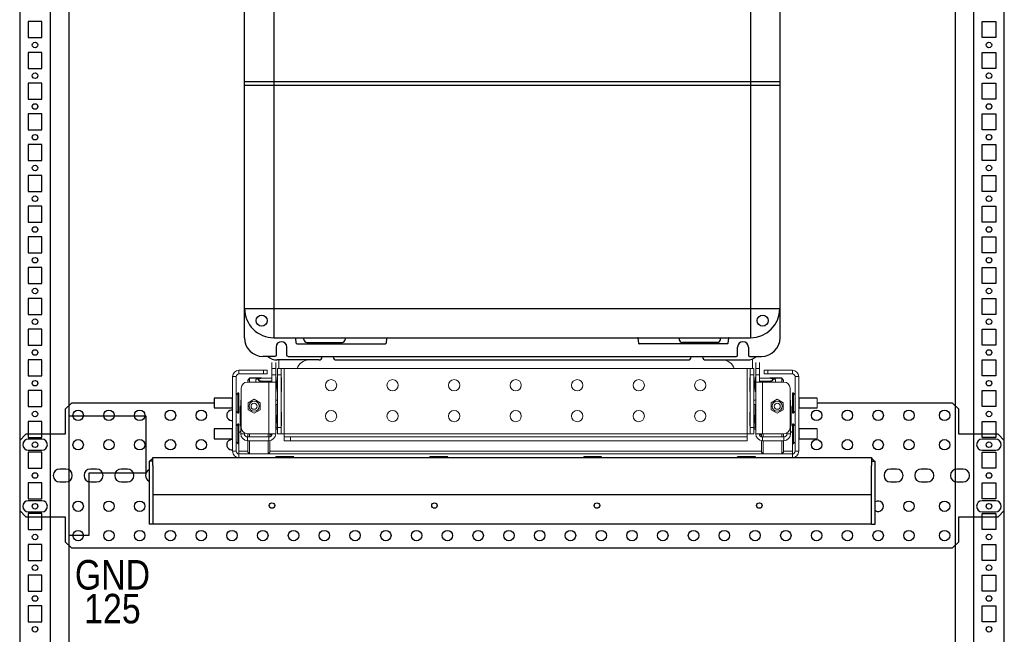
# Model space of a CAD drawing. Header units: inches. Extents: x 1399 to 7113, y 2289 to 6261.
# Tile 2 of 76: x 1954 to 2754, y 3434 to 3934. Entities that reach past the tile are written whole.
import ezdxf
from ezdxf.enums import TextEntityAlignment as Align

# ---------------------------------------------------------------- set-up
doc = ezdxf.new("R2010")
doc.units = ezdxf.units.IN
doc.header["$MEASUREMENT"] = 0
doc.layers.add('PWR_0150HP', color=7, linetype='Continuous')
doc.styles.get("Standard").update_dxf_attribs({"font": 'ARIALN.TTF'})

# ---------------------------------------------------------------- blocks, each defined once
blk = doc.blocks.new('ENCL_FRONT')
for p, q in [((-400, 2066.5), (-400, 171.5)), ((-375, 171.5), (-375, 2066.5)), ((375, 2066.5), (375, 171.5)), ((400, 171.5), (400, 2066.5)), ((-360, 2061.57), (-360, 171.5)), ((360, 2061.57), (360, 171.5)), ((-382, 995.5), (-393, 995.5)), ((-393, 995.5), (-393, 982.5)), ((-382, 982.5), (-382, 995.5)), ((382, 982.5), (382, 995.5)), ((382, 995.5), (393, 995.5)), ((393, 995.5), (393, 982.5)), ((-393, 982.5), (-382, 982.5)), ((393, 982.5), (382, 982.5)), ((-382, 970.5), (-393, 970.5)), ((-393, 970.5), (-393, 957.5)), ((-382, 957.5), (-382, 970.5)), ((382, 957.5), (382, 970.5)), ((382, 970.5), (393, 970.5)), ((393, 970.5), (393, 957.5)), ((-393, 957.5), (-382, 957.5)), ((393, 957.5), (382, 957.5)), ((-382, 945.5), (-393, 945.5)), ((-393, 945.5), (-393, 932.5)), ((-382, 932.5), (-382, 945.5)), ((382, 932.5), (382, 945.5)), ((382, 945.5), (393, 945.5)), ((393, 945.5), (393, 932.5)), ((-393, 932.5), (-382, 932.5)), ((393, 932.5), (382, 932.5)), ((-382, 920.5), (-393, 920.5)), ((-393, 920.5), (-393, 907.5)), ((-382, 907.5), (-382, 920.5)), ((382, 907.5), (382, 920.5)), ((382, 920.5), (393, 920.5)), ((393, 920.5), (393, 907.5)), ((-393, 907.5), (-382, 907.5)), ((393, 907.5), (382, 907.5)), ((-382, 895.5), (-393, 895.5)), ((-393, 895.5), (-393, 882.5)), ((-382, 882.5), (-382, 895.5)), ((382, 882.5), (382, 895.5)), ((382, 895.5), (393, 895.5)), ((393, 895.5), (393, 882.5)), ((-393, 882.5), (-382, 882.5)), ((393, 882.5), (382, 882.5)), ((-382, 870.5), (-393, 870.5)), ((-393, 870.5), (-393, 857.5)), ((-382, 857.5), (-382, 870.5)), ((382, 857.5), (382, 870.5)), ((382, 870.5), (393, 870.5)), ((393, 870.5), (393, 857.5)), ((-393, 857.5), (-382, 857.5)), ((393, 857.5), (382, 857.5)), ((-382, 845.5), (-393, 845.5)), ((-393, 845.5), (-393, 832.5)), ((-382, 832.5), (-382, 845.5)), ((382, 832.5), (382, 845.5)), ((382, 845.5), (393, 845.5)), ((393, 845.5), (393, 832.5)), ((-393, 832.5), (-382, 832.5)), ((393, 832.5), (382, 832.5)), ((-382, 820.5), (-393, 820.5)), ((-393, 820.5), (-393, 807.5)), ((-382, 807.5), (-382, 820.5)), ((382, 807.5), (382, 820.5)), ((382, 820.5), (393, 820.5)), ((393, 820.5), (393, 807.5)), ((-393, 807.5), (-382, 807.5)), ((393, 807.5), (382, 807.5)), ((-382, 795.5), (-393, 795.5)), ((-393, 795.5), (-393, 782.5)), ((-382, 782.5), (-382, 795.5)), ((382, 782.5), (382, 795.5)), ((382, 795.5), (393, 795.5)), ((393, 795.5), (393, 782.5)), ((-393, 782.5), (-382, 782.5)), ((393, 782.5), (382, 782.5)), ((-382, 770.5), (-393, 770.5)), ((-393, 770.5), (-393, 757.5)), ((-382, 757.5), (-382, 770.5)), ((382, 757.5), (382, 770.5)), ((382, 770.5), (393, 770.5)), ((393, 770.5), (393, 757.5)), ((-393, 757.5), (-382, 757.5)), ((393, 757.5), (382, 757.5)), ((-382, 745.5), (-393, 745.5)), ((-393, 745.5), (-393, 732.5)), ((-382, 732.5), (-382, 745.5)), ((382, 732.5), (382, 745.5)), ((382, 745.5), (393, 745.5)), ((393, 745.5), (393, 732.5)), ((-393, 732.5), (-382, 732.5)), ((393, 732.5), (382, 732.5)), ((-382, 720.5), (-393, 720.5)), ((-393, 720.5), (-393, 707.5)), ((-382, 707.5), (-382, 720.5)), ((382, 707.5), (382, 720.5)), ((382, 720.5), (393, 720.5)), ((393, 720.5), (393, 707.5)), ((-393, 707.5), (-382, 707.5)), ((393, 707.5), (382, 707.5)), ((-382, 695.5), (-393, 695.5)), ((-393, 695.5), (-393, 682.5)), ((-382, 682.5), (-382, 695.5)), ((382, 682.5), (382, 695.5)), ((382, 695.5), (393, 695.5)), ((393, 695.5), (393, 682.5)), ((-393, 682.5), (-382, 682.5)), ((393, 682.5), (382, 682.5)), ((-382, 670.5), (-393, 670.5)), ((-393, 670.5), (-393, 657.5)), ((-382, 657.5), (-382, 670.5)), ((382, 657.5), (382, 670.5)), ((382, 670.5), (393, 670.5)), ((393, 670.5), (393, 657.5)), ((-393, 657.5), (-382, 657.5)), ((393, 657.5), (382, 657.5)), ((-382, 645.5), (-393, 645.5)), ((-393, 645.5), (-393, 632.5)), ((-382, 632.5), (-382, 645.5)), ((382, 632.5), (382, 645.5)), ((382, 645.5), (393, 645.5)), ((393, 645.5), (393, 632.5)), ((-393, 632.5), (-382, 632.5)), ((393, 632.5), (382, 632.5)), ((-382, 620.5), (-393, 620.5)), ((-393, 620.5), (-393, 607.5)), ((-382, 607.5), (-382, 620.5)), ((382, 607.5), (382, 620.5)), ((382, 620.5), (393, 620.5)), ((393, 620.5), (393, 607.5)), ((-393, 607.5), (-382, 607.5)), ((393, 607.5), (382, 607.5)), ((-382, 595.5), (-393, 595.5)), ((-393, 595.5), (-393, 582.5)), ((-382, 582.5), (-382, 595.5)), ((382, 582.5), (382, 595.5)), ((382, 595.5), (393, 595.5)), ((393, 595.5), (393, 582.5)), ((-393, 582.5), (-382, 582.5)), ((393, 582.5), (382, 582.5)), ((-382, 570.5), (-393, 570.5)), ((-393, 570.5), (-393, 557.5)), ((-382, 557.5), (-382, 570.5)), ((382, 557.5), (382, 570.5)), ((382, 570.5), (393, 570.5)), ((393, 570.5), (393, 557.5)), ((-393, 557.5), (-382, 557.5)), ((393, 557.5), (382, 557.5)), ((-382, 545.5), (-393, 545.5)), ((-393, 545.5), (-393, 532.5)), ((-382, 532.5), (-382, 545.5)), ((382, 532.5), (382, 545.5)), ((382, 545.5), (393, 545.5)), ((393, 545.5), (393, 532.5)), ((-393, 532.5), (-382, 532.5)), ((393, 532.5), (382, 532.5)), ((-382, 520.5), (-393, 520.5)), ((-393, 520.5), (-393, 507.5)), ((-382, 507.5), (-382, 520.5)), ((382, 507.5), (382, 520.5)), ((382, 520.5), (393, 520.5)), ((393, 520.5), (393, 507.5)), ((-393, 507.5), (-382, 507.5)), ((393, 507.5), (382, 507.5))]:
    blk.add_line(p, q)
for centre in [(-387.5, 976.5), (387.5, 976.5), (-387.5, 951.5), (387.5, 951.5), (-387.5, 926.5), (387.5, 926.5), (-387.5, 901.5), (387.5, 901.5), (-387.5, 876.5), (387.5, 876.5), (-387.5, 851.5), (387.5, 851.5), (-387.5, 826.5), (387.5, 826.5), (-387.5, 801.5), (387.5, 801.5), (-387.5, 776.5), (387.5, 776.5), (-387.5, 751.5), (387.5, 751.5), (-387.5, 726.5), (387.5, 726.5), (-387.5, 701.5), (387.5, 701.5), (-387.5, 676.5), (387.5, 676.5), (-387.5, 651.5), (387.5, 651.5), (-387.5, 626.5), (387.5, 626.5), (-387.5, 601.5), (387.5, 601.5), (-387.5, 576.5), (387.5, 576.5), (-387.5, 551.5), (387.5, 551.5), (-387.5, 526.5), (387.5, 526.5), (-387.5, 501.5), (387.5, 501.5)]:
    blk.add_circle(centre, 2.25)
blk = doc.blocks.new('FRAME F_FRONT')
at = {"color": 7}
for p, q in [((-217.62, 151.35), (-217.62, 1330.05)), ((217.62, 151.35), (217.62, 1330.05)), ((-213.4, 118.5), (-214.9, 117)), ((-204.28, 118.5), (-213.4, 118.5)), ((-203.68, 118.66), (-208.2, 117.45)), ((-206.32, 117.42), (-206.33, 117.39)), ((-206.33, 117.39), (-206.33, 117.36)), ((-206.33, 117.36), (-206.33, 117.33)), ((-206.33, 117.33), (-206.33, 117.3)), ((-206.33, 117.3), (-206.33, 117.27)), ((-206.33, 117.27), (-206.32, 117.24)), ((-206.31, 117.46), (-206.32, 117.42)), ((-206.32, 117.24), (-206.3, 117.2)), ((-206.29, 117.49), (-206.31, 117.46)), ((-206.3, 117.2), (-206.29, 117.17)), ((-206.28, 117.52), (-206.29, 117.49)), ((-206.29, 117.17), (-206.27, 117.14)), ((-206.26, 117.55), (-206.28, 117.52)), ((-206.27, 117.14), (-206.24, 117.1)), ((-206.23, 117.58), (-206.26, 117.55)), ((-206.24, 117.1), (-206.22, 117.07)), ((-206.2, 117.62), (-206.23, 117.58)), ((-206.22, 117.07), (-206.18, 117.03)), ((-206.17, 117.65), (-206.2, 117.62)), ((-206.18, 117.03), (-206.14, 116.99)), ((-206.14, 117.68), (-206.17, 117.65)), ((-206.1, 117.72), (-206.14, 117.68)), ((-206.14, 116.99), (-206.1, 116.95)), ((-206.05, 117.75), (-206.1, 117.72)), ((-206.1, 116.95), (-206.04, 116.91)), ((-206, 117.79), (-206.05, 117.75)), ((-206.04, 116.91), (-205.98, 116.87)), ((-205.95, 117.82), (-206, 117.79)), ((-205.98, 116.87), (-205.92, 116.83)), ((-205.89, 117.86), (-205.95, 117.82)), ((-205.92, 116.83), (-205.84, 116.78)), ((-205.82, 117.9), (-205.89, 117.86)), ((-205.84, 116.78), (-205.75, 116.73)), ((-205.75, 117.94), (-205.82, 117.9)), ((-205.67, 117.98), (-205.75, 117.94)), ((-205.75, 116.73), (-205.66, 116.68)), ((-205.58, 118.02), (-205.67, 117.98)), ((-205.66, 116.68), (-205.56, 116.63)), ((-205.49, 118.06), (-205.58, 118.02)), ((-205.56, 116.63), (-205.45, 116.58)), ((-205.39, 118.11), (-205.49, 118.06)), ((-205.45, 116.58), (-205.33, 116.53)), ((-205.28, 118.15), (-205.39, 118.11)), ((-205.33, 116.53), (-205.21, 116.48)), ((-205.17, 118.2), (-205.28, 118.15)), ((-205.21, 116.48), (-205.08, 116.43)), ((-205.05, 118.24), (-205.17, 118.2)), ((-205.08, 116.43), (-204.94, 116.38)), ((-204.93, 118.29), (-205.05, 118.24)), ((-204.94, 116.38), (-204.79, 116.33)), ((-204.8, 118.33), (-204.93, 118.29)), ((-204.67, 118.37), (-204.8, 118.33)), ((-204.79, 116.33), (-204.63, 116.28)), ((-203.68, 116.01), (-204.72, 115.35)), ((-204.53, 118.42), (-204.67, 118.37)), ((-204.63, 116.28), (-204.46, 116.23)), ((-204.38, 118.46), (-204.53, 118.42)), ((-204.46, 116.23), (-204.29, 116.18)), ((-204.22, 118.51), (-204.38, 118.46)), ((-204.29, 116.18), (-204.1, 116.12)), ((-204.05, 118.56), (-204.22, 118.51)), ((-204.1, 116.12), (-203.9, 116.07)), ((-203.87, 118.61), (-204.05, 118.56)), ((-203.9, 116.07), (-203.68, 116.01)), ((-203.68, 118.66), (-203.87, 118.61)), ((-191.42, 116.35), (-191.7, 116.35)), ((-187.5, 119), (-187.8, 119)), ((193.4, 119), (193.1, 119)), ((197.3, 116.35), (197.02, 116.35)), ((213.8, 117.45), (209.28, 118.66)), ((209.49, 118.6), (209.28, 118.66)), ((209.28, 116.01), (209.47, 116.06)), ((210.29, 115.35), (209.28, 116.01)), ((209.47, 116.06), (209.65, 116.11)), ((209.69, 118.54), (209.49, 118.6)), ((209.65, 116.11), (209.82, 116.16)), ((209.88, 118.49), (209.69, 118.54)), ((209.82, 116.16), (209.97, 116.21)), ((219, 118.5), (209.88, 118.5)), ((210.06, 118.44), (209.88, 118.49)), ((209.97, 116.21), (210.12, 116.25)), ((210.23, 118.38), (210.06, 118.44)), ((210.12, 116.25), (210.27, 116.29)), ((210.39, 118.34), (210.23, 118.38)), ((210.27, 116.29), (210.4, 116.34)), ((210.53, 118.29), (210.39, 118.34)), ((210.4, 116.34), (210.53, 116.38)), ((210.67, 118.24), (210.53, 118.29)), ((210.53, 116.38), (210.65, 116.43)), ((210.65, 116.43), (210.77, 116.47)), ((210.8, 118.19), (210.67, 118.24)), ((210.77, 116.47), (210.88, 116.52)), ((210.93, 118.14), (210.8, 118.19)), ((210.88, 116.52), (210.99, 116.56)), ((211.05, 118.08), (210.93, 118.14)), ((210.99, 116.56), (211.09, 116.6)), ((211.16, 118.03), (211.05, 118.08)), ((211.09, 116.6), (211.18, 116.65)), ((211.26, 117.98), (211.16, 118.03)), ((211.18, 116.65), (211.27, 116.69)), ((211.35, 117.94), (211.26, 117.98)), ((211.27, 116.69), (211.35, 116.73)), ((211.44, 117.89), (211.35, 117.94)), ((211.35, 116.73), (211.42, 116.77)), ((211.42, 116.77), (211.49, 116.81)), ((211.51, 117.84), (211.44, 117.89)), ((211.49, 116.81), (211.55, 116.85)), ((211.58, 117.8), (211.51, 117.84)), ((211.55, 116.85), (211.6, 116.88)), ((211.64, 117.76), (211.58, 117.8)), ((211.6, 116.88), (211.65, 116.92)), ((211.69, 117.71), (211.64, 117.76)), ((211.65, 116.92), (211.69, 116.95)), ((211.74, 117.68), (211.69, 117.71)), ((211.69, 116.95), (211.73, 116.98)), ((211.73, 116.98), (211.77, 117.02)), ((211.78, 117.64), (211.74, 117.68)), ((211.77, 117.02), (211.8, 117.05)), ((211.81, 117.6), (211.78, 117.64)), ((211.8, 117.05), (211.83, 117.08)), ((211.84, 117.57), (211.81, 117.6)), ((211.83, 117.08), (211.85, 117.12)), ((211.87, 117.53), (211.84, 117.57)), ((211.85, 117.12), (211.87, 117.15)), ((211.89, 117.5), (211.87, 117.53)), ((211.87, 117.15), (211.89, 117.18)), ((211.9, 117.46), (211.89, 117.5)), ((211.89, 117.18), (211.91, 117.21)), ((211.91, 117.43), (211.9, 117.46)), ((211.92, 117.4), (211.91, 117.43)), ((211.91, 117.21), (211.92, 117.24)), ((211.93, 117.37), (211.92, 117.4)), ((211.92, 117.27), (211.93, 117.31)), ((211.92, 117.24), (211.92, 117.27)), ((211.93, 117.34), (211.93, 117.37)), ((211.93, 117.31), (211.93, 117.34)), ((220.5, 117), (219, 118.5)), ((-222.9, 106.25), (-224.2, 104.95)), ((-222.15, 106.25), (-222.9, 106.25)), ((-191.7, 110.35), (-191.42, 110.35)), ((-187.8, 107.7), (-187.5, 107.7)), ((193.1, 107.7), (193.4, 107.7)), ((197.02, 110.35), (197.3, 110.35)), ((228.5, 106.25), (227.75, 106.25)), ((229.8, 104.95), (228.5, 106.25)), ((-242.15, 102.35), (-242.15, 94.35)), ((-227.63, 102.35), (-242.15, 102.35)), ((-192.2, 96.75), (-191.7, 97.25)), ((197.3, 97.25), (197.8, 96.75)), ((247.75, 102.35), (233.23, 102.35)), ((-242.15, 94.35), (-227.63, 94.35)), ((-224.2, 91.75), (-222.9, 90.45)), ((-222.9, 90.45), (-222.15, 90.45)), ((-220.6, 95.54), (-221, 95.54)), ((-191.42, 88.35), (-191.7, 88.35)), ((-187.5, 91), (-187.8, 91)), ((193.4, 91), (193.1, 91)), ((197.3, 88.35), (197.02, 88.35)), ((226.6, 95.54), (226.2, 95.54)), ((227.75, 90.45), (228.5, 90.45)), ((228.5, 90.45), (229.8, 91.75)), ((233.23, 94.35), (247.75, 94.35)), ((-222.9, 81.25), (-224.2, 79.95)), ((-222.15, 81.25), (-222.9, 81.25)), ((-191.7, 82.35), (-191.42, 82.35)), ((197.02, 82.35), (197.3, 82.35)), ((228.5, 81.25), (227.75, 81.25)), ((229.8, 79.95), (228.5, 81.25)), ((-242.15, 77.35), (-242.15, 69.35)), ((-227.63, 77.35), (-242.15, 77.35)), ((-221, 79.97), (-220.6, 79.97)), ((-196.9, 72.75), (-195.27, 72.75)), ((-191.7, 78.25), (-192.2, 78.75)), ((-187.8, 79.7), (-187.5, 79.7)), ((193.1, 79.7), (193.4, 79.7)), ((197.8, 78.75), (197.3, 78.25)), ((200.87, 72.75), (202.5, 72.75)), ((226.2, 79.97), (226.6, 79.97)), ((247.75, 77.35), (233.23, 77.35)), ((-242.15, 69.35), (-227.63, 69.35)), ((-224.2, 66.75), (-222.9, 65.45)), ((-222.9, 65.45), (-222.15, 65.45)), ((227.75, 65.45), (228.5, 65.45)), ((228.5, 65.45), (229.8, 66.75)), ((233.23, 69.35), (247.75, 69.35)), ((-214.9, 58.5), (-213.4, 57)), ((-198.4, 57), (-196.9, 58.5)), ((202.5, 58.5), (204, 57)), ((219, 57), (220.5, 58.5))]:
    blk.add_line(p, q, dxfattribs=at)
at = {"color": 7, "linetype": 'Continuous'}
for p, q in [((-193.68, 1329.97), (-193.68, 151.43)), ((193.68, 1329.97), (193.68, 151.43)), ((217.62, 359.5), (-217.62, 359.5)), ((-217.62, 356.8), (217.62, 356.8)), ((-217.62, 175.2), (217.62, 175.2)), ((-193.68, 151.43), (193.68, 151.43)), ((-175.46, 146.99), (-175.95, 150.99)), ((-174.96, 146.55), (-103.04, 146.55)), ((-169.25, 150.05), (-169.25, 151.42)), ((-166.75, 147.55), (-138.25, 147.55)), ((-135.75, 151.42), (-135.75, 150.05)), ((-102.05, 150.99), (-102.54, 146.99)), ((102.05, 150.99), (102.54, 146.99)), ((174.96, 146.55), (103.04, 146.55)), ((135.75, 151.42), (135.75, 150.05)), ((166.75, 147.55), (138.25, 147.55)), ((169.25, 150.05), (169.25, 151.42)), ((175.46, 146.99), (175.95, 150.99)), ((-192.88, 136.23), (-202.5, 136.23)), ((-191.88, 143.85), (-191.88, 137.23)), ((-183.12, 137.23), (-183.12, 143.85)), ((-182.12, 136.23), (182.12, 136.23)), ((-154.6, 135.85), (-154.6, 136.23)), ((-145.4, 136.23), (-145.4, 135.85)), ((145.4, 136.23), (145.4, 135.85)), ((154.6, 135.85), (154.6, 136.23)), ((183.12, 137.23), (183.12, 143.85)), ((191.88, 143.85), (191.88, 137.23)), ((192.88, 136.23), (202.5, 136.23)), ((-157.1, 133.35), (-191, 133.35)), ((-142.9, 133.35), (142.9, 133.35)), ((157.1, 133.35), (191, 133.35)), ((-295, 51), (-295, 0)), ((-292, 51), (-295, 51)), ((-292, 54), (292, 54)), ((-292, 47.7), (-292, 54)), ((-188.33, 54.5), (-191.95, 54.5)), ((-191.95, 54), (-191.95, 54.5)), ((-181.08, 54.5), (-188.33, 54.5)), ((-188.33, 54), (-188.33, 54.5)), ((-177.45, 54.5), (-181.08, 54.5)), ((-181.08, 54), (-181.08, 54.5)), ((-177.45, 54), (-177.45, 54.5)), ((-63.33, 54.5), (-66.95, 54.5)), ((-66.95, 54), (-66.95, 54.5)), ((-56.08, 54.5), (-63.33, 54.5)), ((-63.33, 54), (-63.33, 54.5)), ((-52.45, 54.5), (-56.08, 54.5)), ((-56.08, 54), (-56.08, 54.5)), ((-52.45, 54), (-52.45, 54.5)), ((61.67, 54.5), (58.05, 54.5)), ((58.05, 54), (58.05, 54.5)), ((68.92, 54.5), (61.67, 54.5)), ((61.67, 54), (61.67, 54.5)), ((72.55, 54.5), (68.92, 54.5)), ((68.92, 54), (68.92, 54.5)), ((72.55, 54), (72.55, 54.5)), ((186.67, 54.5), (183.05, 54.5)), ((183.05, 54), (183.05, 54.5)), ((193.92, 54.5), (186.67, 54.5)), ((186.67, 54), (186.67, 54.5)), ((197.55, 54.5), (193.92, 54.5)), ((193.92, 54), (193.92, 54.5)), ((197.55, 54), (197.55, 54.5)), ((292, 54), (292, 47.7)), ((292, 51), (295, 51)), ((295, 0), (295, 51)), ((-292, 47.7), (-292, 24)), ((292, 24), (292, 47.7)), ((-292, 24), (292, 24)), ((-292, 24), (-292, 0)), ((292, 0), (292, 24)), ((292, 0), (-292, 0)), ((292, 0), (295, 0)), ((-292, 0), (-295, 0))]:
    blk.add_line(p, q, dxfattribs=at)
at = {"color": 7, "linetype": 'Continuous', "lineweight": 15}
for p, q in [((-195.2, 126.35), (-195.2, 131.35)), ((-192.2, 131.35), (-192.2, 126.35)), ((-189.6, 134), (-189.6, 126.35)), ((195.2, 126.35), (195.2, 134)), ((197.8, 126.35), (197.8, 131.35)), ((200.8, 131.35), (200.8, 126.35)), ((-222.1, 125), (-222.1, 122)), ((-202.2, 125), (-222.1, 125)), ((-202.2, 122), (-222.1, 122)), ((-202.2, 122), (-202.2, 125)), ((-202.2, 125), (-199.2, 125)), ((-199.2, 122), (-202.2, 122)), ((-199.2, 125), (-199.2, 122)), ((-195.2, 126.35), (-192.2, 126.35)), ((-195.2, 121.35), (-195.2, 126.35)), ((-192.2, 121.35), (-195.2, 121.35)), ((-195.2, 121.35), (-195.2, 115.35)), ((-192.2, 126.35), (-192.2, 121.35)), ((-192.2, 121.35), (-192.2, 115.35)), ((-190.8, 126.35), (-187.8, 126.35)), ((-190.8, 121.35), (-190.8, 126.35)), ((-187.8, 121.35), (-190.8, 121.35)), ((-190.8, 121.35), (-190.8, 78.35)), ((-187.8, 126.35), (-187.8, 121.35)), ((-185.2, 126.35), (-187.8, 126.35)), ((-187.8, 121.35), (-187.8, 78.35)), ((-185.2, 126.35), (-185.2, 73.35)), ((190.8, 126.35), (-185.2, 126.35)), ((193.4, 126.35), (190.8, 126.35)), ((190.8, 73.35), (190.8, 126.35)), ((193.4, 126.35), (196.4, 126.35)), ((193.4, 121.35), (193.4, 126.35)), ((196.4, 121.35), (193.4, 121.35)), ((193.4, 78.35), (193.4, 121.35)), ((196.4, 126.35), (196.4, 121.35)), ((196.4, 78.35), (196.4, 121.35)), ((197.8, 126.35), (200.8, 126.35)), ((197.8, 121.35), (197.8, 126.35)), ((200.8, 121.35), (197.8, 121.35)), ((197.8, 121.35), (197.8, 115.35)), ((200.8, 126.35), (200.8, 121.35)), ((200.8, 121.35), (200.8, 115.35)), ((204.8, 122), (204.8, 125)), ((204.8, 125), (207.8, 125)), ((207.8, 122), (204.8, 122)), ((207.8, 125), (207.8, 122)), ((227.7, 125), (207.8, 125)), ((227.7, 122), (207.8, 122)), ((227.7, 122), (227.7, 125)), ((-224.2, 119.9), (-227.2, 119.9)), ((-227.2, 119.9), (-227.2, 59.1)), ((-224.2, 119.9), (-224.2, 59.1)), ((-197.8, 115.35), (-215.2, 115.35)), ((-214.9, 115.35), (-214.9, 117)), ((-213.4, 118.5), (-213.4, 115.35)), ((-208.2, 117.45), (-208.2, 115.35)), ((-203.68, 118.66), (-195.2, 118.66)), ((-203.68, 116.01), (-195.2, 116.01)), ((-197.8, 115.35), (-197.8, 73.35)), ((-197.8, 115.35), (-192.2, 115.35)), ((-192.2, 119.05), (-191.7, 119.05)), ((-192.2, 116.2), (-191.7, 116.2)), ((-192.2, 115.35), (-192.2, 73.35)), ((-191.7, 116.2), (-191.7, 119.05)), ((-191.7, 110.5), (-191.7, 116.2)), ((-191.42, 116.12), (-191.42, 116.35)), ((-191.42, 110.35), (-191.42, 116.12)), ((-187.5, 119), (-187.5, 118.57)), ((-187.5, 118.57), (-187.5, 107.7)), ((193.1, 107.7), (193.1, 119)), ((197.02, 116.35), (197.02, 110.35)), ((197.8, 119.05), (197.3, 119.05)), ((197.3, 119.05), (197.3, 116.2)), ((197.8, 116.2), (197.3, 116.2)), ((197.3, 116.2), (197.3, 110.5)), ((197.8, 115.35), (203.4, 115.35)), ((197.8, 73.35), (197.8, 115.35)), ((209.28, 118.66), (200.8, 118.66)), ((209.28, 116.01), (200.8, 116.01)), ((203.4, 73.35), (203.4, 115.35)), ((220.8, 115.35), (203.4, 115.35)), ((213.8, 115.35), (213.8, 117.45)), ((219, 115.35), (219, 118.5)), ((220.5, 117), (220.5, 115.35)), ((232.8, 119.9), (229.8, 119.9)), ((229.8, 59.1), (229.8, 119.9)), ((232.8, 59.1), (232.8, 119.9)), ((-222.9, 106.25), (-222.9, 90.45)), ((-222.15, 106.25), (-222.15, 90.45)), ((-220.2, 110.35), (-220.2, 78.35)), ((-192.2, 110.5), (-191.7, 110.5)), ((-192.2, 107.65), (-191.7, 107.65)), ((-191.7, 107.65), (-191.7, 110.5)), ((197.8, 110.5), (197.3, 110.5)), ((197.3, 110.5), (197.3, 107.65)), ((197.8, 107.65), (197.3, 107.65)), ((225.8, 78.35), (225.8, 110.35)), ((227.75, 90.45), (227.75, 106.25)), ((228.5, 90.45), (228.5, 106.25)), ((-227.63, 94.35), (-227.63, 102.35)), ((-220.6, 100.75), (-220.2, 100.75)), ((-220.6, 95.75), (-220.6, 100.75)), ((-214.64, 98.6), (-209.7, 101.45)), ((-214.64, 92.9), (-214.64, 98.6)), ((-209.7, 101.45), (-204.77, 98.6)), ((-204.77, 98.6), (-204.77, 92.9)), ((-192.2, 100.75), (-190.8, 100.75)), ((-191.7, 97.25), (-191.7, 91.05)), ((-190.8, 97.25), (-191.7, 97.25)), ((196.4, 100.75), (197.8, 100.75)), ((196.4, 97.25), (197.3, 97.25)), ((197.3, 91.05), (197.3, 97.25)), ((210.36, 98.6), (215.3, 101.45)), ((210.36, 92.9), (210.36, 98.6)), ((215.3, 101.45), (220.23, 98.6)), ((220.23, 98.6), (220.23, 92.9)), ((225.8, 100.75), (226.2, 100.75)), ((226.2, 100.75), (226.2, 95.75)), ((233.23, 102.35), (233.23, 94.35)), ((247.75, 94.35), (247.75, 102.35)), ((-221, 79.97), (-221, 95.54)), ((-220.6, 95.75), (-220.6, 73.35)), ((-220.2, 95.75), (-220.6, 95.75)), ((-209.7, 90.05), (-214.64, 92.9)), ((-204.77, 92.9), (-209.7, 90.05)), ((-192.2, 91.05), (-191.7, 91.05)), ((-192.2, 88.2), (-191.7, 88.2)), ((-191.7, 88.2), (-191.7, 91.05)), ((-191.7, 82.5), (-191.7, 88.2)), ((-191.42, 88.12), (-191.42, 88.35)), ((-191.42, 82.35), (-191.42, 88.12)), ((-187.5, 91), (-187.5, 90.57)), ((-187.5, 90.57), (-187.5, 79.7)), ((193.1, 79.7), (193.1, 91)), ((197.02, 88.35), (197.02, 82.35)), ((197.8, 91.05), (197.3, 91.05)), ((197.3, 91.05), (197.3, 88.2)), ((197.8, 88.2), (197.3, 88.2)), ((197.3, 88.2), (197.3, 82.5)), ((215.3, 90.05), (210.36, 92.9)), ((220.23, 92.9), (215.3, 90.05)), ((226.2, 95.75), (225.8, 95.75)), ((226.2, 95.75), (226.2, 73.35)), ((226.6, 95.54), (226.6, 79.97)), ((-222.9, 81.25), (-222.9, 65.45)), ((-222.15, 81.25), (-222.15, 65.45)), ((-192.2, 82.5), (-191.7, 82.5)), ((-191.7, 79.65), (-191.7, 82.5)), ((197.8, 82.5), (197.3, 82.5)), ((197.3, 82.5), (197.3, 79.65)), ((227.75, 65.45), (227.75, 81.25)), ((228.5, 65.45), (228.5, 81.25)), ((-227.63, 69.35), (-227.63, 77.35)), ((-220.6, 75.5), (-222.1, 74)), ((-222.1, 59.1), (-222.1, 74)), ((-217.6, 73.35), (-220.6, 73.35)), ((-217.6, 73.96), (-217.6, 73.35)), ((-215.2, 73.35), (-197.8, 73.35)), ((-214.9, 70.75), (-214.9, 73.35)), ((-213.4, 73.35), (-213.4, 70.75)), ((-198.4, 70.75), (-198.4, 73.35)), ((-192.2, 73.35), (-197.8, 73.35)), ((-196.9, 73.35), (-196.9, 70.91)), ((-192.2, 79.65), (-191.7, 79.65)), ((-192.2, 77), (-190.8, 77)), ((-191.7, 79.65), (-191.7, 78.25)), ((-190.8, 78.25), (-191.7, 78.25)), ((-190.8, 78.35), (-187.8, 78.35)), ((-190.8, 73.35), (-190.8, 78.35)), ((-187.8, 73.35), (-190.8, 73.35)), ((-187.8, 78.35), (-187.8, 73.35)), ((-187.8, 73.35), (-185.2, 73.35)), ((-185.2, 73.35), (-185.2, 70.75)), ((-185.2, 73.35), (190.8, 73.35)), ((190.8, 70.75), (190.8, 73.35)), ((190.8, 73.35), (193.4, 73.35)), ((193.4, 78.35), (196.4, 78.35)), ((193.4, 73.35), (193.4, 78.35)), ((196.4, 73.35), (193.4, 73.35)), ((196.4, 78.35), (196.4, 73.35)), ((196.4, 78.25), (197.3, 78.25)), ((196.4, 77), (197.8, 77)), ((197.3, 78.25), (197.3, 79.65)), ((197.8, 79.65), (197.3, 79.65)), ((203.4, 73.35), (197.8, 73.35)), ((202.5, 70.91), (202.5, 73.35)), ((203.4, 73.35), (220.8, 73.35)), ((204, 73.35), (204, 70.75)), ((219, 70.75), (219, 73.35)), ((220.5, 73.35), (220.5, 70.75)), ((223.2, 73.96), (223.2, 73.35)), ((223.2, 73.35), (226.2, 73.35)), ((227.7, 74), (226.2, 75.5)), ((227.7, 74), (227.7, 59.1)), ((233.23, 77.35), (233.23, 69.35)), ((247.75, 69.35), (247.75, 77.35)), ((-215, 67.75), (-215, 70.75)), ((-197.8, 70.75), (-215, 70.75)), ((-197.8, 67.75), (-215, 67.75)), ((-214.9, 59.91), (-214.9, 67.75)), ((-213.4, 67.75), (-213.4, 58.48)), ((-198.4, 57), (-198.4, 67.75)), ((-197.8, 70.75), (-197.8, 67.75)), ((-196.9, 67.82), (-196.9, 58.5)), ((-185.2, 67.75), (-185.2, 70.75)), ((-185.2, 70.75), (-180.2, 70.75)), ((-180.2, 67.75), (-185.2, 67.75)), ((-180.2, 70.75), (-180.2, 67.75)), ((185.8, 70.75), (-180.2, 70.75)), ((185.8, 67.75), (-180.2, 67.75)), ((185.8, 70.75), (190.8, 70.75)), ((190.8, 67.75), (185.8, 67.75)), ((190.8, 70.75), (190.8, 67.75)), ((202.5, 58.5), (202.5, 67.82)), ((203.4, 70.75), (203.4, 67.75)), ((203.4, 70.75), (220.6, 70.75)), ((203.4, 67.75), (220.6, 67.75)), ((204, 67.75), (204, 57)), ((219, 57), (219, 67.75)), ((220.5, 67.75), (220.5, 58.5)), ((220.6, 67.75), (220.6, 70.75)), ((-227.2, 59.1), (-224.2, 59.1)), ((-222.1, 59.1), (-222.1, 57)), ((-214.9, 59.1), (-222.1, 59.1)), ((-222.1, 57), (-222.1, 54)), ((-222.1, 57), (227.7, 57)), ((-214.9, 58.5), (-214.9, 59.91)), ((-213.4, 58.48), (-213.4, 57)), ((202.5, 59.1), (-196.9, 59.1)), ((227.7, 59.1), (220.5, 59.1)), ((227.7, 57), (227.7, 59.1)), ((227.7, 54), (227.7, 57)), ((229.8, 59.1), (232.8, 59.1)), ((-222.1, 54), (227.7, 54))]:
    blk.add_line(p, q, dxfattribs=at)
at = {"color": 7, "linetype": 'Continuous'}
for centre, radius in [((-203.55, 165.34), 4.5), ((203.55, 165.34), 4.5), ((-195.2, 15), 2.25), ((-63.2, 15), 2.25), ((68.8, 15), 2.25), ((200.8, 15), 2.25)]:
    blk.add_circle(centre, radius, dxfattribs=at)
at = {"color": 7, "linetype": 'Continuous', "lineweight": 15}
for centre, radius in [((-147.2, 112.75), 4.6), ((-97.2, 112.75), 4.6), ((-47.2, 112.75), 4.6), ((2.8, 112.75), 4.6), ((52.8, 112.75), 4.6), ((102.8, 112.75), 4.6), ((152.8, 112.75), 4.6), ((-209.7, 95.75), 4.1), ((-209.7, 95.75), 2.5), ((215.3, 95.75), 4.1), ((215.3, 95.75), 2.5), ((-147.2, 87.75), 4.6), ((-97.2, 87.75), 4.6), ((-47.2, 87.75), 4.6), ((2.8, 87.75), 4.6), ((52.8, 87.75), 4.6), ((102.8, 87.75), 4.6), ((152.8, 87.75), 4.6)]:
    blk.add_circle(centre, radius, dxfattribs=at)
at = {"color": 7, "linetype": 'Continuous'}
for centre, radius, start, end in [((-193.68, 175.2), 23.77, 179.99655, 270.00142), ((193.68, 175.2), 23.77, 270, 359.51784), ((-202.5, 151.35), 15.12, 180, 270), ((-187.5, 143.85), 4.38, 0, 180), ((-175.45, 151.05), 0.5, 131.7173, 187), ((-174.96, 147.05), 0.5, 187, 270), ((-166.75, 150.05), 2.5, 180, 270), ((-138.25, 150.05), 2.5, 270, 0), ((-103.04, 147.05), 0.5, 270, 353), ((-102.55, 151.05), 0.5, 353, 48.2827), ((102.55, 151.05), 0.5, 131.7173, 187), ((103.04, 147.05), 0.5, 187, 270), ((138.25, 150.05), 2.5, 180, 270), ((166.75, 150.05), 2.5, 270, 0), ((174.96, 147.05), 0.5, 270, 353), ((175.45, 151.05), 0.5, 353, 48.2827), ((187.5, 143.85), 4.38, 0, 180), ((202.5, 151.35), 15.12, 270, 0), ((-191, 144.85), 11.5, 228.56918, 270), ((191, 144.85), 11.5, 270, 311.43082), ((-157.1, 135.85), 2.5, 270, 0), ((-142.9, 135.85), 2.5, 180, 270), ((142.9, 135.85), 2.5, 270, 0), ((157.1, 135.85), 2.5, 180, 270), ((-289.1, 48.1), 5.9, 119.44089, 150.55911), ((289.1, 48.1), 5.9, 29.44089, 60.55911)]:
    blk.add_arc(centre, radius, start, end, dxfattribs=at)
at = {"color": 7, "linetype": 'Continuous', "lineweight": 15}
for centre, radius, start, end in [((-165.2, 123.35), 10, 90, 162.5424), ((170.8, 123.35), 10, 17.4576, 90), ((-222.1, 119.9), 5.1, 90, 180), ((-222.1, 119.9), 2.1, 90, 180), ((227.7, 119.9), 5.1, 0, 90), ((227.7, 119.9), 2.1, 0, 90), ((-215.2, 110.35), 5, 90, 180), ((-191.42, 117.85), 1.5, 270, 294.4698), ((197.02, 117.85), 1.5, 245.5302, 270), ((220.8, 110.35), 5, 0, 90), ((-191.42, 108.85), 1.5, 65.5302, 90), ((197.02, 108.85), 1.5, 90, 114.4698), ((-227.63, 104.35), 2, 270, 282.36939), ((233.23, 104.35), 2, 257.63061, 270), ((-227.63, 92.35), 2, 77.63061, 90), ((-191.42, 89.85), 1.5, 270, 294.4698), ((197.02, 89.85), 1.5, 245.5302, 270), ((233.23, 92.35), 2, 90, 102.36939), ((-191.42, 80.85), 1.5, 65.5302, 90), ((197.02, 80.85), 1.5, 90, 114.4698), ((-227.63, 79.35), 2, 270, 282.36939), ((-215, 73.35), 5.6, 180, 270), ((-215.2, 78.35), 5, 180, 270), ((-215, 73.35), 2.6, 180, 270), ((-197.8, 73.35), 5.6, 270, 0), ((-197.8, 73.35), 2.6, 270, 0), ((203.4, 73.35), 5.6, 180, 270), ((203.4, 73.35), 2.6, 180, 270), ((220.6, 73.35), 5.6, 270, 0), ((220.6, 73.35), 2.6, 270, 0), ((220.8, 78.35), 5, 270, 0), ((233.23, 79.35), 2, 257.63061, 270), ((-227.63, 67.35), 2, 77.63061, 90), ((233.23, 67.35), 2, 90, 102.36939), ((-222.1, 59.1), 5.1, 180, 270), ((-222.1, 59.1), 2.1, 180, 270), ((227.7, 59.1), 5.1, 270, 0), ((227.7, 59.1), 2.1, 270, 0)]:
    blk.add_arc(centre, radius, start, end, dxfattribs=at)
at = {"color": 7, "linetype": 'Continuous', "extrusion": (-1.00455e-14, 1.00455e-14, -1)}
blk.add_ellipse((-192.88, 137.23), major_axis=(-0.707, 0.707), ratio=0.999695, start_param=2.356347, end_param=3.926839, dxfattribs=at)
at = {"color": 7, "linetype": 'Continuous', "extrusion": (0, 0, -1)}
blk.add_ellipse((-182.12, 137.23), major_axis=(0.707, 0.707), ratio=0.999695, start_param=2.356347, end_param=3.926839, dxfattribs=at)
at = {"color": 7, "linetype": 'Continuous'}
for centre, major_axis in [((182.12, 137.23), (-0.707, 0.707)), ((192.88, 137.23), (0.707, 0.707))]:
    blk.add_ellipse(centre, major_axis=major_axis, ratio=0.999695, start_param=2.356347, end_param=3.926839, dxfattribs=at)
blk = doc.blocks.new('BOTTOM_RAIL_FRAME F')
for p, q in [((0, 0), (-5, -5)), ((116.03, 0), (0, 0)), ((716, 0), (605.93, 0)), ((721, -5), (716, 0)), ((-5, -5), (-5, -25.38)), ((721, -25.38), (721, -5)), ((-37, -25.38), (-42, -30.38)), ((-42, -30.38), (-42, -87.38)), ((-5, -25.38), (-37, -25.38)), ((753, -25.38), (721, -25.38)), ((758, -30.38), (753, -25.38)), ((758, -87.38), (758, -30.38)), ((-42, -87.38), (-37, -92.38)), ((753, -92.38), (758, -87.38)), ((-37, -92.38), (-5, -92.38)), ((-5, -92.38), (-5, -112.77)), ((721, -112.77), (721, -92.38)), ((721, -92.38), (753, -92.38)), ((-5, -112.77), (0, -117.77)), ((0, -117.77), (716, -117.77)), ((716, -117.77), (721, -112.77))]:
    blk.add_line(p, q)
for points in [[(-35, -38.38), (-24, -38.38, 1), (-24, -29.38), (-35, -29.38, 1), (-35, -38.38)], [(751, -29.38), (740, -29.38, 1), (740, -38.38), (751, -38.38, 1), (751, -29.38)], [(-4.5, -53.64), (-9.5, -53.64, 1), (-9.5, -64.14), (-4.5, -64.14, 1), (-4.5, -53.64)], [(20.5, -53.64), (15.5, -53.64, 1), (15.5, -64.14), (20.5, -64.14, 1), (20.5, -53.64)], [(45.5, -53.64), (40.5, -53.64, 1), (40.5, -64.14), (45.5, -64.14, 1), (45.5, -53.64)], [(63.18, -54.17, 0.622486), (63.18, -63.6)], [(665.5, -64.14), (670.5, -64.14, 1), (670.5, -53.64), (665.5, -53.64, 1), (665.5, -64.14)], [(690.5, -64.14), (695.5, -64.14, 1), (695.5, -53.64), (690.5, -53.64, 1), (690.5, -64.14)], [(719.5, -64.14), (724.5, -64.14, 1), (724.5, -53.64), (719.5, -53.64, 1), (719.5, -64.14)], [(-35, -88.38), (-24, -88.38, 1), (-24, -79.38), (-35, -79.38, 1), (-35, -88.38)], [(751, -79.38), (740, -79.38, 1), (740, -88.38), (751, -88.38, 1), (751, -79.38)]]:
    blk.add_lwpolyline(points, format="xyb")
for centre in [(5.5, -10), (30.5, -10), (55.5, -10), (80.5, -10), (105.5, -10), (605.5, -10), (630.5, -10), (655.5, -10), (680.5, -10), (709.5, -10), (5.5, -33.88), (30.5, -33.88), (55.5, -33.88), (80.5, -33.88), (105.5, -33.88), (605.5, -33.88), (630.5, -33.88), (655.5, -33.88), (680.5, -33.88), (709.5, -33.88), (5.5, -83.88), (30.5, -83.88), (55.5, -83.88), (680.5, -83.88), (709.5, -83.88), (5.5, -107.77), (30.5, -107.77), (55.5, -107.77), (80.5, -107.77), (105.5, -107.77), (130.5, -107.77), (155.5, -107.77), (180.5, -107.77), (205.5, -107.77), (230.5, -107.77), (255.5, -107.77), (280.5, -107.77), (305.5, -107.77), (330.5, -107.77), (355.5, -107.77), (380.5, -107.77), (405.5, -107.77), (430.5, -107.77), (455.5, -107.77), (480.5, -107.77), (505.5, -107.77), (530.5, -107.77), (555.5, -107.77), (580.5, -107.77), (605.5, -107.77), (630.5, -107.77), (655.5, -107.77), (680.5, -107.77), (709.5, -107.77)]:
    blk.add_circle(centre, 4.25)
for centre, start, end in [((130.5, -10), 83.50423, 276.49577), ((130.5, -33.88), 83.50423, 276.49577), ((655.5, -83.88), 236.95321, 123.04679)]:
    blk.add_arc(centre, 4.25, start, end)
blk = doc.blocks.new('LUG')
for p, q in [((1002.11, 2846.16), (1064.4, 2846.16)), ((1002.11, 2749.03), (1002.11, 2846.16)), ((1064.4, 2846.16), (1064.4, 2799.66)), ((1064.4, 2799.66), (1017.87, 2799.66)), ((1017.87, 2799.66), (1017.87, 2749.03)), ((1017.87, 2749.03), (1002.11, 2749.03))]:
    blk.add_line(p, q)

msp = doc.modelspace()

# ---------------------------------------------------------------- block references
for name, p in [('ENCL_FRONT', (2354.332, 2936.791)), ('LUG', (992.511, 765.543))]:
    msp.add_blockref(name, p)
at = {"layer": 'PWR_0150HP'}
for name, p in [('FRAME F_FRONT', (2354.514, 3523.841)), ('BOTTOM_RAIL_FRAME F', (1996.332, 3622.174))]:
    msp.add_blockref(name, p, dxfattribs=at)

# ---------------------------------------------------------------- texts
at = {"layer": 'PWR_0150HP', "lineweight": 15}
for s, p in [('GND', (2029.696, 3482.557)), ('125', (2029.696, 3455.076))]:
    msp.add_text(s, height=24, dxfattribs=at).set_placement(p, align=Align.MIDDLE)

doc.saveas('drawing.dxf')
